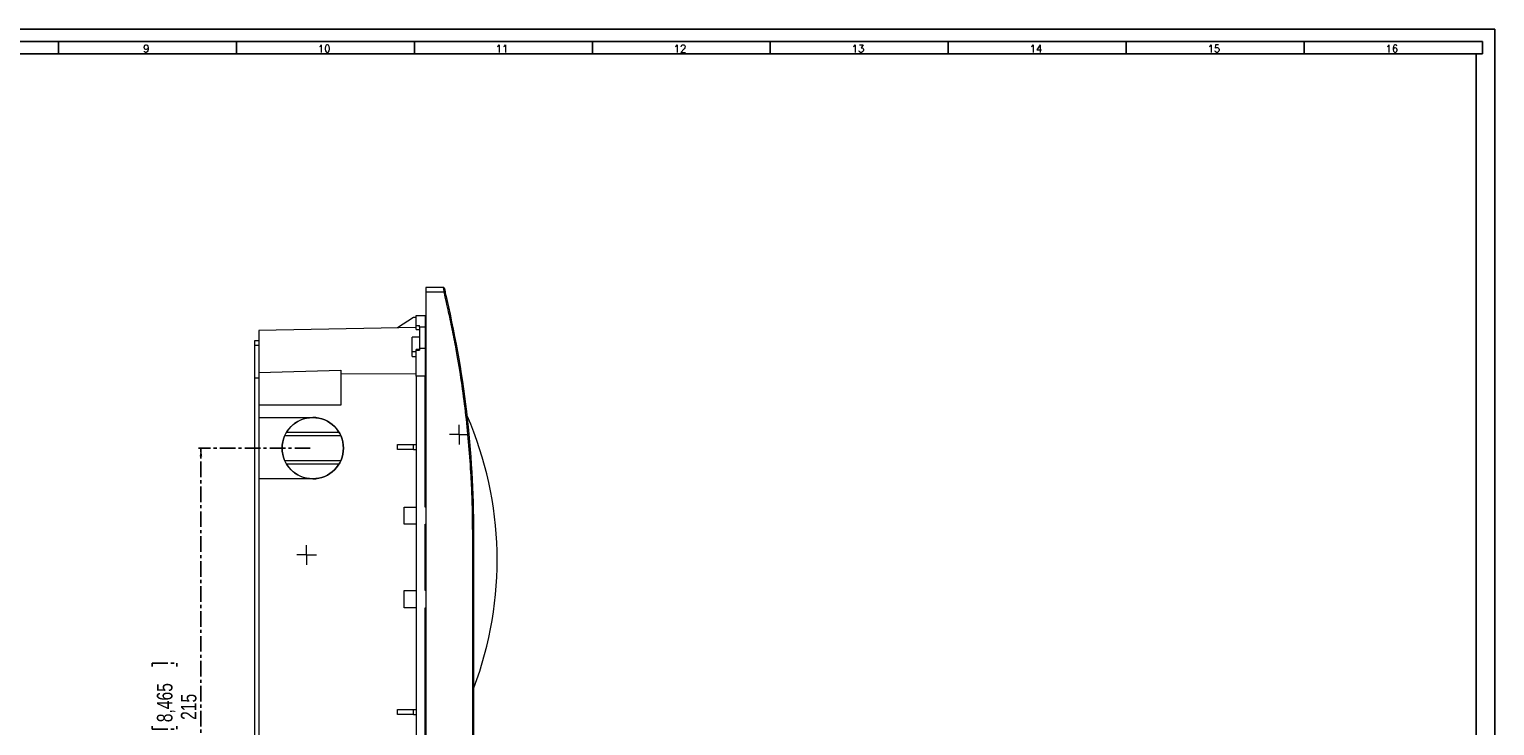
# Model space of a CAD drawing. Header units: millimetres. Extents: x 0 to 1189, y 0 to 841.
# Tile 7 of 7: x 593 to 1189, y 557 to 841. Entities that reach past the tile are written whole.
import ezdxf

# ---------------------------------------------------------------- set-up
doc = ezdxf.new("R2010")
doc.units = ezdxf.units.MM
doc.linetypes.add('CENTER', pattern=[10.16, 6.35, -1.27, 1.27, -1.27])
doc.layers.add('CENTRO', color=7, linetype='CENTER')
doc.layers.add('FORMATO', color=7, linetype='Continuous')
doc.styles.add('SLDTEXTSTYLE0', font='ROMANS')
doc.styles.add('SLDTEXTSTYLE3', font='TXT', dxfattribs={"width": 0.75})
doc.dimstyles.new('SLDDIMSTYLE0', dxfattribs={"dimtxt": 6.35, "dimasz": 3.302, "dimexe": 0, "dimexo": 0.0625, "dimgap": 1.5875, "dimtad": 1, "dimdec": 1, "dimrnd": 1e-09, "dimzin": 12, "dimdsep": 46, "dimtxsty": 'SLDTEXTSTYLE3', "dimsah": 1, "dimcen": 0.09, "dimadec": 0, "dimazin": 3, "dimtfac": 1, "dimtdec": 1, "dimtofl": 0, "dimtmove": 0, "dimatfit": 3, "dimfxl": 1, "dimfrac": 2, "dimtolj": 1, "dimtzin": 12, "dimarcsym": 0})

# ---------------------------------------------------------------- blocks, each defined once
blk = doc.blocks.new('_D_1')
at = {"layer": 'CENTRO'}
for p, q in [((706.92, 670.32), (661.41, 670.32)), ((662.41, 455.32), (662.41, 670.32)), ((642.57, 581.36), (642.57, 582.65)), ((642.57, 582.65), (652.66, 582.65)), ((652.66, 582.65), (652.66, 581.36)), ((642.57, 557.03), (642.57, 555.75)), ((642.57, 555.75), (652.66, 555.75)), ((652.66, 555.75), (652.66, 557.03)), ((706.92, 455.32), (661.41, 455.32))]:
    blk.add_line(p, q, dxfattribs=at)
for points in [[(662.41, 670.32), (661.91, 667.01), (662.92, 667.01)], [(662.41, 455.32), (662.92, 458.62), (661.91, 458.62)]]:
    blk.add_solid(points, dxfattribs=at)
at = {"layer": 'CENTRO', "char_height": 6.35, "attachment_point": 1, "rotation": 90, "style": 'SLDTEXTSTYLE3'}
for s, insert in [('8,465', (644.47, 558.64, 0.1)), ('215', (654.23, 559.58, 0.1))]:
    blk.add_mtext(s, dxfattribs=dict(at, insert=insert))
blk = doc.blocks.new('SW_CENTERMARKSYMBOL_2')
at = {"color": 0, "linetype": 'Continuous', "lineweight": 0}
for p, q in [((-2.5, 0), (-3.95, 0)), ((0, 0), (-2.5, 0)), ((0, 2.5), (0, 3.95)), ((0, 0), (0, 2.5)), ((0, 0), (2.5, 0)), ((0, 0), (0, -2.5)), ((2.5, 0), (3.95, 0)), ((0, -2.5), (0, -3.95))]:
    blk.add_line(p, q, dxfattribs=at)
blk = doc.blocks.new('SW_CENTERMARKSYMBOL_3')
at = {"color": 0, "linetype": 'Continuous', "lineweight": 0}
for p, q in [((-2.5, 0), (-4, 0)), ((0, 0), (-2.5, 0)), ((0, 2.5), (0, 4)), ((0, 0), (0, 2.5)), ((0, 0), (2.5, 0)), ((0, 0), (0, -2.5)), ((2.5, 0), (4, 0)), ((0, -2.5), (0, -4))]:
    blk.add_line(p, q, dxfattribs=at)

msp = doc.modelspace()

# ---------------------------------------------------------------- linework, layer by layer
at = {"color": 7, "linetype": 'Continuous', "lineweight": 15}
for p, q in [((753.91, 735.82), (753.91, 733.82)), ((761.02, 735.82), (753.91, 735.82)), ((753.91, 733.82), (753.91, 393.82)), ((761.39, 733.82), (753.91, 733.82)), ((748.96, 723.52), (742.46, 719.3)), ((749.96, 723.52), (748.96, 723.52)), ((749.96, 720.36), (749.96, 724.32)), ((749.96, 724.32), (753.61, 724.32)), ((753.61, 724.32), (753.61, 719.63)), ((749.96, 719.43), (685.91, 718.32)), ((685.91, 718.32), (685.91, 714.23)), ((749.96, 720.36), (751.31, 720.36)), ((749.96, 718.61), (749.96, 720.36)), ((749.96, 718.61), (751.31, 718.61)), ((751.31, 719.63), (751.31, 720.36)), ((753.61, 719.63), (751.31, 719.63)), ((751.31, 719.63), (751.31, 711.01)), ((753.61, 719.63), (753.61, 711.01)), ((753.61, 719.21), (753.91, 719.21)), ((684.41, 714.23), (685.91, 714.23)), ((684.41, 712.09), (684.41, 714.23)), ((685.91, 712.09), (684.41, 712.09)), ((684.41, 698.86), (684.41, 712.09)), ((685.91, 714.23), (685.91, 712.09)), ((685.91, 712.09), (685.91, 701.21)), ((751.31, 715.57), (748.41, 715.57)), ((748.41, 709.59), (748.41, 715.57)), ((751.31, 710.57), (749.96, 710.57)), ((749.96, 710.23), (749.96, 710.57)), ((749.96, 699.7), (749.96, 710.23)), ((749.96, 710.23), (751.31, 710.23)), ((751.31, 711.01), (751.31, 710.23)), ((751.31, 711.01), (753.61, 711.01)), ((753.91, 714.54), (753.61, 714.54)), ((753.91, 714.19), (753.61, 714.19)), ((753.61, 711.01), (753.61, 699.7)), ((753.61, 709.95), (753.91, 709.95)), ((748.41, 707.61), (748.41, 709.59)), ((748.41, 707.61), (749.96, 707.63)), ((753.61, 709.59), (753.91, 709.59)), ((753.91, 707.47), (753.61, 707.47)), ((685.91, 698.86), (684.41, 698.86)), ((684.41, 426.77), (684.41, 698.86)), ((685.91, 701.21), (719.4, 702.05)), ((685.91, 701.21), (719.4, 702.05)), ((685.91, 701.21), (685.91, 701.21)), ((685.91, 701.21), (685.91, 687.82)), ((719.4, 702.05), (719.38, 700.56)), ((719.38, 700.56), (749.96, 700.78)), ((719.38, 700.56), (719.38, 687.82)), ((753.61, 699.7), (749.96, 699.7)), ((749.96, 699.7), (749.96, 642.82)), ((753.91, 700.69), (753.61, 700.69)), ((753.61, 646.32), (753.61, 699.7)), ((685.91, 687.82), (685.91, 682.82)), ((719.38, 687.82), (685.91, 687.82)), ((685.91, 682.82), (707.92, 682.82)), ((685.91, 682.82), (685.91, 657.82)), ((770.83, 683.45), (770.8, 683.45)), ((719.38, 675.32), (696.48, 675.32)), ((697.26, 676.82), (718.6, 676.82)), ((742.46, 669.82), (742.46, 671.82)), ((742.46, 671.82), (748.96, 671.82)), ((748.96, 669.82), (742.46, 669.82)), ((748.96, 669.82), (748.96, 671.82)), ((748.96, 671.82), (749.96, 671.82)), ((748.96, 669.82), (749.96, 669.82)), ((696.48, 665.32), (719.38, 665.32)), ((718.6, 663.82), (697.26, 663.82)), ((685.91, 657.82), (685.91, 467.82)), ((707.92, 657.82), (685.91, 657.82)), ((745.11, 639.32), (745.11, 646.32)), ((745.11, 646.32), (749.96, 646.32)), ((753.61, 648.32), (753.91, 648.32)), ((749.96, 639.32), (745.11, 639.32)), ((749.96, 642.82), (749.96, 608.82)), ((753.61, 612.32), (753.61, 639.32)), ((753.91, 637.32), (753.61, 637.32)), ((773.01, 491.82), (773.01, 635.82)), ((773.01, 635.82), (773.51, 635.82)), ((773.51, 491.82), (773.51, 635.82)), ((745.11, 605.32), (745.11, 612.32)), ((745.11, 612.32), (749.96, 612.32)), ((749.96, 608.82), (749.96, 516.82)), ((753.61, 614.32), (753.91, 614.32)), ((749.96, 605.32), (745.11, 605.32)), ((753.61, 520.32), (753.61, 605.32)), ((753.91, 603.32), (753.61, 603.32)), ((742.46, 561.82), (742.46, 563.82)), ((742.46, 563.82), (748.96, 563.82)), ((748.96, 561.82), (742.46, 561.82)), ((748.96, 561.82), (748.96, 563.82)), ((748.96, 563.82), (749.96, 563.82)), ((748.96, 561.82), (749.96, 561.82))]:
    msp.add_line(p, q, dxfattribs=at)
at = {"color": 8, "linetype": 'Continuous', "lineweight": 15}
for p, q in [((749.96, 709.59), (748.41, 709.59)), ((753.91, 646.32), (753.61, 646.32)), ((753.61, 639.32), (753.91, 639.32)), ((753.91, 612.32), (753.61, 612.32)), ((753.61, 605.32), (753.91, 605.32))]:
    msp.add_line(p, q, dxfattribs=at)
at = {"color": 7, "linetype": 'Continuous', "lineweight": 15, "flags": 128}
msp.add_lwpolyline([(761.39, 733.82), (761.48, 733.84), (761.57, 733.86), (761.66, 733.88), (761.73, 733.9), (761.79, 733.91), (761.83, 733.92), (761.86, 733.93), (761.87, 733.93)], dxfattribs=at)
at = {"color": 7, "linetype": 'Continuous', "lineweight": 0}
msp.add_circle((707.92, 670.32), 12.48, dxfattribs=at)
at = {"color": 7, "linetype": 'Continuous', "lineweight": 15}
for centre, radius, start, end in [((761.02, 735.32), 0.5, 13.74485, 90), ((354.24, 635.82), 419.27, 360, 13.53368), ((707.94, 670.32), 12.5, 90.00155, 148.67363), ((707.92, 670.32), 12.5, 270.00682, 89.99318), ((634.71, 624.71), 148.25, 339.42962, 23.34431), ((707.94, 670.32), 12.5, 156.42527, 203.57473), ((707.94, 670.31), 12.5, 211.32637, 269.99845)]:
    msp.add_arc(centre, radius, start, end, dxfattribs=at)
for points, knots in [([(761.02, 735.82), (761.02, 735.82), (761.02, 735.82), (761.03, 735.78), (761.03, 735.78)], [0, 0, 0, 0, 0.982494, 1, 1, 1, 1]), ([(773.01, 635.82), (773.01, 636.5), (773.01, 637.88), (772.99, 639.94), (772.97, 641.99), (772.93, 644.05), (772.89, 646.11), (772.83, 648.17), (772.77, 650.23), (772.69, 652.28), (772.61, 654.34), (772.51, 656.4), (772.4, 658.45), (772.09, 663.94), (771.43, 672.86), (770.16, 685.17), (768.52, 697.43), (766.96, 706.93), (765.72, 713.69), (764.93, 717.73), (764.11, 721.77), (763.24, 725.79), (762.34, 729.81), (761.7, 732.48), (761.39, 733.82)], [0, 0, 0, 0, 0.020821, 0.041638, 0.062454, 0.083269, 0.104082, 0.124894, 0.145707, 0.16652, 0.187334, 0.208149, 0.228967, 0.249786, 0.374891, 0.5, 0.625105, 0.750214, 0.79185, 0.833478, 0.875103, 0.916729, 0.95836, 1, 1, 1, 1]), ([(761.51, 735.44), (761.51, 735.44), (761.52, 735.39), (761.54, 735.28), (761.56, 735.23), (761.58, 735.12), (761.6, 735.06), (761.63, 734.92), (761.65, 734.84), (761.69, 734.68), (761.71, 734.59), (761.78, 734.32), (761.82, 734.13), (761.87, 733.93)], [0, 0, 0, 0, 0.25, 0.25, 0.375, 0.375, 0.5, 0.5, 0.625, 0.625, 0.75, 0.75, 1, 1, 1, 1])]:
    msp.add_open_spline(points, degree=3, knots=knots, dxfattribs=at)
at = {"color": 8, "linetype": 'Continuous', "lineweight": 15}
msp.add_open_spline([(761.03, 735.78), (761.03, 735.74), (761.05, 735.64), (761.12, 735.26), (761.24, 734.6), (761.34, 734.08), (761.39, 733.82)], degree=3, knots=[0, 0, 0, 0, 0.142546, 0.428166, 0.713951, 1, 1, 1, 1], dxfattribs=at)
at = {"layer": 'FORMATO'}
for p, q in [((1189, 841), (0, 841)), ((1189, 0), (1189, 841)), ((1184, 836), (25, 836)), ((604.44, 836), (604.44, 831)), ((676.87, 836), (676.87, 831)), ((749.3, 836), (749.3, 831)), ((821.73, 836), (821.73, 831)), ((894.16, 836), (894.16, 831)), ((966.59, 836), (966.59, 831)), ((1039.02, 836), (1039.02, 831)), ((1111.45, 836), (1111.45, 831)), ((1184, 836), (1184, 831)), ((25, 831), (1184, 831)), ((1181.52, 5), (1181.52, 831))]:
    msp.add_line(p, q, dxfattribs=at)

# ---------------------------------------------------------------- block references
at = {"color": 7, "linetype": 'Continuous', "lineweight": 0}
for name, p in [('SW_CENTERMARKSYMBOL_2', (767.51, 675.82)), ('SW_CENTERMARKSYMBOL_3', (705.41, 626.82))]:
    msp.add_blockref(name, p, dxfattribs=at)

# ---------------------------------------------------------------- texts
at = {"layer": 'FORMATO', "char_height": 3, "attachment_point": 2, "style": 'SLDTEXTSTYLE0'}
for s, insert in [('9', (640.14, 834.6)), ('10', (712.55, 834.6)), ('11', (784.98, 834.6)), ('12', (857.41, 834.6)), ('13', (929.84, 834.6)), ('14', (1002.27, 834.6)), ('15', (1074.7, 834.6)), ('16', (1147.13, 834.6))]:
    msp.add_mtext(s, dxfattribs=dict(at, insert=insert))

# ---------------------------------------------------------------- dimensions: what is measured, and where the dimension line sits
at = {"layer": 'CENTRO'}
dim = msp.add_linear_dim(base=(662.41, 670.32), p1=(707.92, 455.32), p2=(707.92, 670.32), angle=90, dimstyle='SLDDIMSTYLE0', dxfattribs=at)
dim.commit()
dim.dimension.update_dxf_attribs({"geometry": '_D_1', "text_midpoint": (662.41, 569.2), "dimtype": 160})

doc.saveas('drawing.dxf')
